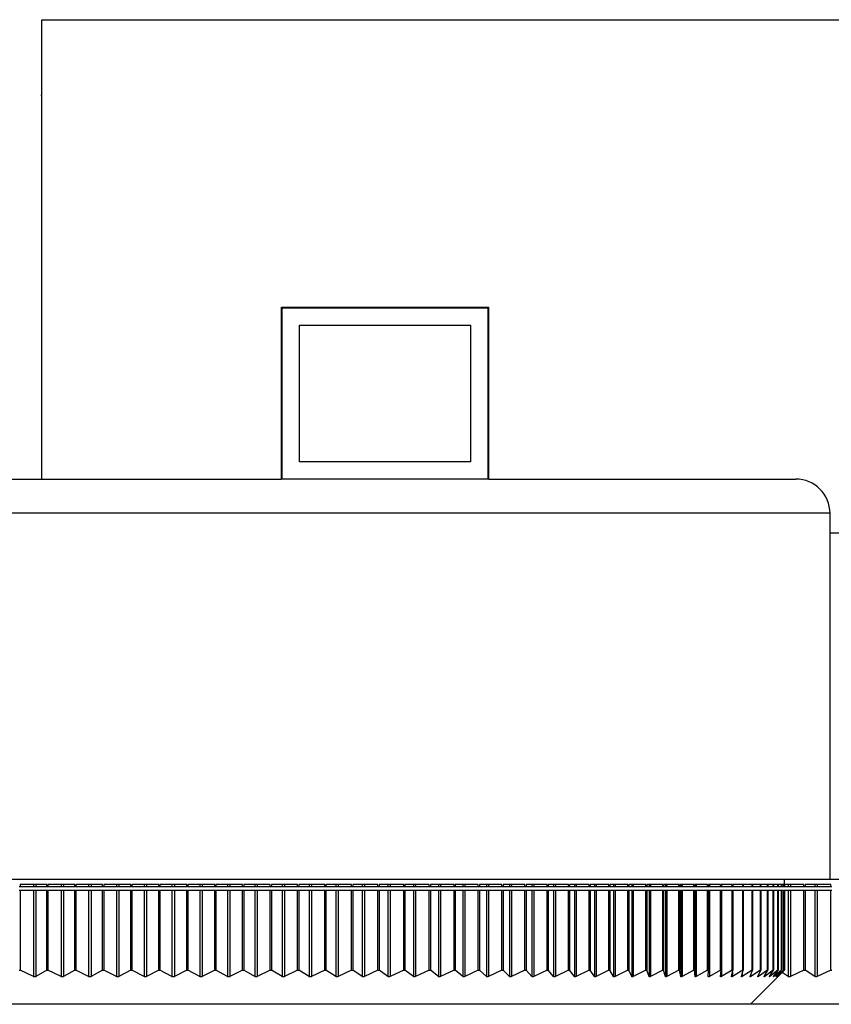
# Model space of a CAD drawing. Header units: millimetres. Extents: x 294 to 1094, y 402 to 731.
# Tile 12 of 13: x 1003 to 1050, y 402 to 459. Entities that reach past the tile are written whole.
import ezdxf

# ---------------------------------------------------------------- set-up
doc = ezdxf.new("R2010")
doc.units = ezdxf.units.MM

msp = doc.modelspace()

# ---------------------------------------------------------------- linework, layer by layer
at = {"color": 7, "linetype": 'Continuous', "lineweight": 25}
for p, q in [((1004.128, 432.617), (1004.128, 459.467)), ((1004.128, 459.467), (1094.128, 459.467)), ((1004.128, 455.126), (1004.067, 455.02)), ((1018.128, 442.667), (1030.228, 442.667)), ((1018.128, 432.617), (1018.128, 442.667)), ((1018.178, 432.617), (1018.178, 442.617)), ((1018.178, 442.617), (1030.178, 442.617)), ((1030.178, 442.617), (1030.178, 432.617)), ((1030.228, 442.667), (1030.228, 432.617)), ((1019.178, 441.617), (1029.178, 441.617)), ((1019.178, 433.617), (1019.178, 441.617)), ((1029.178, 441.617), (1029.178, 433.617)), ((1029.178, 433.617), (1019.178, 433.617)), ((972.178, 432.617), (1018.128, 432.617)), ((1030.178, 432.617), (1018.178, 432.617)), ((1030.228, 432.617), (1048.178, 432.617)), ((1050.178, 409.217), (1050.178, 430.617)), ((1050.178, 429.467), (1094.128, 429.467)), ((1050.178, 409.217), (970.178, 409.217)), ((1047.528, 408.917), (1047.528, 409.217)), ((1078.178, 409.217), (1050.178, 409.217)), ((1002.806, 408.795), (1002.86, 408.795)), ((1004.42, 408.917), (1002.86, 408.917)), ((1002.86, 408.917), (1002.86, 408.795)), ((1002.86, 408.795), (1003.644, 408.795)), ((1003.644, 408.917), (1003.644, 408.795)), ((1003.644, 408.795), (1003.782, 408.795)), ((1003.782, 408.917), (1003.782, 408.795)), ((1003.782, 408.795), (1004.42, 408.795)), ((1004.42, 408.795), (1004.42, 408.917)), ((1004.42, 408.795), (1004.476, 408.795)), ((1006.045, 408.917), (1004.476, 408.917)), ((1004.476, 408.917), (1004.476, 408.795)), ((1004.476, 408.795), (1005.248, 408.795)), ((1005.248, 408.917), (1005.248, 408.795)), ((1005.248, 408.795), (1005.387, 408.795)), ((1005.387, 408.917), (1005.387, 408.795)), ((1005.387, 408.795), (1006.045, 408.795)), ((1006.045, 408.795), (1006.045, 408.917)), ((1006.045, 408.795), (1006.104, 408.795)), ((1007.679, 408.917), (1006.104, 408.917)), ((1006.104, 408.917), (1006.104, 408.795)), ((1006.104, 408.795), (1006.862, 408.795)), ((1006.862, 408.917), (1006.862, 408.795)), ((1006.862, 408.795), (1007.002, 408.795)), ((1007.002, 408.917), (1007.002, 408.795)), ((1007.002, 408.795), (1007.679, 408.795)), ((1007.679, 408.795), (1007.679, 408.917)), ((1007.679, 408.795), (1007.739, 408.795)), ((1009.317, 408.917), (1007.739, 408.917)), ((1007.739, 408.917), (1007.739, 408.795)), ((1007.739, 408.795), (1008.482, 408.795)), ((1008.482, 408.917), (1008.482, 408.795)), ((1008.482, 408.795), (1008.623, 408.795)), ((1008.623, 408.917), (1008.623, 408.795)), ((1008.623, 408.795), (1009.317, 408.795)), ((1009.317, 408.795), (1009.317, 408.917)), ((1009.317, 408.795), (1009.379, 408.795)), ((1010.957, 408.917), (1009.379, 408.917)), ((1009.379, 408.917), (1009.379, 408.795)), ((1009.379, 408.795), (1010.106, 408.795)), ((1010.106, 408.917), (1010.106, 408.795)), ((1010.106, 408.795), (1010.246, 408.795)), ((1010.246, 408.917), (1010.246, 408.795)), ((1010.246, 408.795), (1010.957, 408.795)), ((1010.957, 408.795), (1010.957, 408.917)), ((1010.957, 408.795), (1011.021, 408.795)), ((1012.595, 408.917), (1011.021, 408.917)), ((1011.021, 408.917), (1011.021, 408.795)), ((1011.021, 408.795), (1011.73, 408.795)), ((1011.73, 408.917), (1011.73, 408.795)), ((1011.73, 408.795), (1011.87, 408.795)), ((1011.87, 408.917), (1011.87, 408.795)), ((1011.87, 408.795), (1012.595, 408.795)), ((1012.595, 408.795), (1012.595, 408.917)), ((1012.595, 408.795), (1012.661, 408.795)), ((1014.229, 408.917), (1012.661, 408.917)), ((1012.661, 408.917), (1012.661, 408.795)), ((1012.661, 408.795), (1013.35, 408.795)), ((1013.35, 408.917), (1013.35, 408.795)), ((1013.35, 408.795), (1013.49, 408.795)), ((1013.49, 408.917), (1013.49, 408.795)), ((1013.49, 408.795), (1014.229, 408.795)), ((1014.229, 408.795), (1014.229, 408.917)), ((1014.229, 408.795), (1014.296, 408.795)), ((1015.855, 408.917), (1014.296, 408.917)), ((1014.296, 408.917), (1014.296, 408.795)), ((1014.296, 408.795), (1014.965, 408.795)), ((1014.965, 408.917), (1014.965, 408.795)), ((1014.965, 408.795), (1015.104, 408.795)), ((1015.104, 408.917), (1015.104, 408.795)), ((1015.104, 408.795), (1015.855, 408.795)), ((1015.855, 408.795), (1015.855, 408.917)), ((1015.855, 408.795), (1015.923, 408.795)), ((1017.47, 408.917), (1015.923, 408.917)), ((1015.923, 408.917), (1015.923, 408.795)), ((1015.923, 408.795), (1016.57, 408.795)), ((1016.57, 408.917), (1016.57, 408.795)), ((1016.57, 408.795), (1016.709, 408.795)), ((1016.709, 408.917), (1016.709, 408.795)), ((1016.709, 408.795), (1017.47, 408.795)), ((1017.47, 408.795), (1017.47, 408.917)), ((1017.47, 408.795), (1017.539, 408.795)), ((1019.071, 408.917), (1017.539, 408.917)), ((1017.539, 408.917), (1017.539, 408.795)), ((1017.539, 408.795), (1018.163, 408.795)), ((1018.163, 408.917), (1018.163, 408.795)), ((1018.163, 408.795), (1018.3, 408.795)), ((1018.3, 408.917), (1018.3, 408.795)), ((1018.3, 408.795), (1019.071, 408.795)), ((1019.071, 408.795), (1019.071, 408.917)), ((1019.071, 408.795), (1019.141, 408.795)), ((1020.654, 408.917), (1019.141, 408.917)), ((1019.141, 408.917), (1019.141, 408.795)), ((1019.141, 408.795), (1019.741, 408.795)), ((1019.741, 408.917), (1019.741, 408.795)), ((1019.741, 408.795), (1019.877, 408.795)), ((1019.877, 408.917), (1019.877, 408.795)), ((1019.877, 408.795), (1020.654, 408.795)), ((1020.654, 408.795), (1020.654, 408.917)), ((1020.654, 408.795), (1020.725, 408.795)), ((1022.218, 408.917), (1020.725, 408.917)), ((1020.725, 408.917), (1020.725, 408.795)), ((1020.725, 408.795), (1021.3, 408.795)), ((1021.3, 408.917), (1021.3, 408.795)), ((1021.3, 408.795), (1021.434, 408.795)), ((1021.434, 408.917), (1021.434, 408.795)), ((1021.434, 408.795), (1022.218, 408.795)), ((1022.218, 408.795), (1022.218, 408.917)), ((1022.218, 408.795), (1022.289, 408.795)), ((1023.758, 408.917), (1022.289, 408.917)), ((1022.289, 408.917), (1022.289, 408.795)), ((1022.289, 408.795), (1022.838, 408.795)), ((1022.838, 408.917), (1022.838, 408.795)), ((1022.838, 408.795), (1022.97, 408.795)), ((1022.97, 408.917), (1022.97, 408.795)), ((1022.97, 408.795), (1023.758, 408.795)), ((1023.758, 408.795), (1023.758, 408.917)), ((1023.758, 408.795), (1023.83, 408.795)), ((1025.273, 408.917), (1023.83, 408.917)), ((1023.83, 408.917), (1023.83, 408.795)), ((1023.83, 408.795), (1024.352, 408.795)), ((1024.352, 408.917), (1024.352, 408.795)), ((1024.352, 408.795), (1024.481, 408.795)), ((1024.481, 408.917), (1024.481, 408.795)), ((1024.481, 408.795), (1025.273, 408.795)), ((1025.273, 408.795), (1025.273, 408.917)), ((1025.273, 408.795), (1025.344, 408.795)), ((1026.758, 408.917), (1025.344, 408.917)), ((1025.344, 408.917), (1025.344, 408.795)), ((1025.344, 408.795), (1025.838, 408.795)), ((1025.838, 408.917), (1025.838, 408.795)), ((1025.838, 408.795), (1025.965, 408.795)), ((1025.965, 408.917), (1025.965, 408.795)), ((1025.965, 408.795), (1026.758, 408.795)), ((1026.758, 408.795), (1026.758, 408.917)), ((1026.758, 408.795), (1026.829, 408.795)), ((1028.211, 408.917), (1026.829, 408.917)), ((1026.829, 408.917), (1026.829, 408.795)), ((1026.829, 408.795), (1027.293, 408.795)), ((1027.293, 408.917), (1027.293, 408.795)), ((1027.293, 408.795), (1027.418, 408.795)), ((1027.418, 408.917), (1027.418, 408.795)), ((1027.418, 408.795), (1028.211, 408.795)), ((1028.211, 408.795), (1028.211, 408.917)), ((1028.211, 408.795), (1028.281, 408.795)), ((1029.629, 408.917), (1028.281, 408.917)), ((1028.281, 408.917), (1028.281, 408.795)), ((1028.281, 408.795), (1028.716, 408.795)), ((1028.716, 408.917), (1028.716, 408.795)), ((1028.716, 408.795), (1028.838, 408.795)), ((1028.838, 408.917), (1028.838, 408.795)), ((1028.838, 408.795), (1029.629, 408.795)), ((1029.629, 408.795), (1029.629, 408.917)), ((1029.629, 408.795), (1029.699, 408.795)), ((1031.01, 408.917), (1029.699, 408.917)), ((1029.699, 408.917), (1029.699, 408.795)), ((1029.699, 408.795), (1030.103, 408.795)), ((1030.103, 408.917), (1030.103, 408.795)), ((1030.103, 408.795), (1030.222, 408.795)), ((1030.222, 408.917), (1030.222, 408.795)), ((1030.222, 408.795), (1031.01, 408.795)), ((1031.01, 408.795), (1031.01, 408.917)), ((1031.01, 408.795), (1031.079, 408.795)), ((1032.351, 408.917), (1031.079, 408.917)), ((1031.079, 408.917), (1031.079, 408.795)), ((1031.079, 408.795), (1031.452, 408.795)), ((1031.452, 408.917), (1031.452, 408.795)), ((1031.452, 408.795), (1031.567, 408.795)), ((1031.567, 408.917), (1031.567, 408.795)), ((1031.567, 408.795), (1032.351, 408.795)), ((1032.351, 408.795), (1032.351, 408.917)), ((1032.351, 408.795), (1032.418, 408.795)), ((1033.649, 408.917), (1032.418, 408.917)), ((1032.418, 408.917), (1032.418, 408.795)), ((1032.418, 408.795), (1032.759, 408.795)), ((1032.759, 408.917), (1032.759, 408.795)), ((1032.759, 408.795), (1032.871, 408.795)), ((1032.871, 408.917), (1032.871, 408.795)), ((1032.871, 408.795), (1033.649, 408.795)), ((1033.649, 408.795), (1033.649, 408.917)), ((1033.649, 408.795), (1033.715, 408.795)), ((1034.902, 408.917), (1033.715, 408.917)), ((1033.715, 408.917), (1033.715, 408.795)), ((1033.715, 408.795), (1034.023, 408.795)), ((1034.023, 408.917), (1034.023, 408.795)), ((1034.023, 408.795), (1034.131, 408.795)), ((1034.131, 408.917), (1034.131, 408.795)), ((1034.131, 408.795), (1034.902, 408.795)), ((1034.902, 408.795), (1034.902, 408.917)), ((1034.902, 408.795), (1034.966, 408.795)), ((1036.107, 408.917), (1034.966, 408.917)), ((1034.966, 408.917), (1034.966, 408.795)), ((1034.966, 408.795), (1035.241, 408.795)), ((1035.241, 408.917), (1035.241, 408.795)), ((1035.241, 408.795), (1035.345, 408.795)), ((1035.345, 408.917), (1035.345, 408.795)), ((1035.345, 408.795), (1036.107, 408.795)), ((1036.107, 408.795), (1036.107, 408.917)), ((1036.107, 408.795), (1036.169, 408.795)), ((1037.263, 408.917), (1036.169, 408.917)), ((1036.169, 408.917), (1036.169, 408.795)), ((1036.169, 408.795), (1036.411, 408.795)), ((1036.411, 408.917), (1036.411, 408.795)), ((1036.411, 408.795), (1036.51, 408.795)), ((1036.51, 408.917), (1036.51, 408.795)), ((1036.51, 408.795), (1037.263, 408.795)), ((1037.263, 408.795), (1037.263, 408.917)), ((1037.263, 408.795), (1037.322, 408.795)), ((1038.366, 408.917), (1037.322, 408.917)), ((1037.322, 408.917), (1037.322, 408.795)), ((1037.322, 408.795), (1037.53, 408.795)), ((1037.53, 408.917), (1037.53, 408.795)), ((1037.53, 408.795), (1037.625, 408.795)), ((1037.625, 408.917), (1037.625, 408.795)), ((1037.625, 408.795), (1038.366, 408.795)), ((1038.366, 408.795), (1038.366, 408.917)), ((1038.366, 408.795), (1038.422, 408.795)), ((1039.414, 408.917), (1038.422, 408.917)), ((1038.422, 408.917), (1038.422, 408.795)), ((1038.422, 408.795), (1038.596, 408.795)), ((1038.596, 408.917), (1038.596, 408.795)), ((1038.596, 408.795), (1038.686, 408.795)), ((1038.686, 408.917), (1038.686, 408.795)), ((1038.686, 408.795), (1039.414, 408.795)), ((1039.414, 408.795), (1039.414, 408.917)), ((1039.414, 408.795), (1039.468, 408.795)), ((1040.407, 408.917), (1039.468, 408.917)), ((1039.468, 408.917), (1039.468, 408.795)), ((1039.468, 408.795), (1039.608, 408.795)), ((1039.608, 408.917), (1039.608, 408.795)), ((1039.608, 408.795), (1039.693, 408.795)), ((1039.693, 408.917), (1039.693, 408.795)), ((1039.693, 408.795), (1040.407, 408.795)), ((1040.407, 408.795), (1040.407, 408.917)), ((1040.407, 408.795), (1040.458, 408.795)), ((1041.341, 408.917), (1040.458, 408.917)), ((1040.458, 408.917), (1040.458, 408.795)), ((1040.458, 408.795), (1040.562, 408.795)), ((1040.562, 408.917), (1040.562, 408.795)), ((1040.562, 408.795), (1040.642, 408.795)), ((1040.642, 408.917), (1040.642, 408.795)), ((1040.642, 408.795), (1041.341, 408.795)), ((1041.341, 408.795), (1041.341, 408.917)), ((1041.341, 408.795), (1041.389, 408.795)), ((1042.215, 408.917), (1041.389, 408.917)), ((1041.389, 408.917), (1041.389, 408.795)), ((1041.389, 408.795), (1041.458, 408.795)), ((1041.458, 408.917), (1041.458, 408.795)), ((1041.458, 408.795), (1041.533, 408.795)), ((1041.533, 408.917), (1041.533, 408.795)), ((1041.533, 408.795), (1042.215, 408.795)), ((1042.215, 408.795), (1042.215, 408.917)), ((1042.215, 408.795), (1042.26, 408.795)), ((1043.027, 408.917), (1042.26, 408.917)), ((1042.26, 408.917), (1042.26, 408.795)), ((1042.26, 408.795), (1042.294, 408.795)), ((1042.294, 408.917), (1042.294, 408.795)), ((1042.294, 408.795), (1042.364, 408.795)), ((1042.364, 408.917), (1042.364, 408.795)), ((1042.364, 408.795), (1043.027, 408.795)), ((1043.027, 408.795), (1043.027, 408.917)), ((1043.027, 408.795), (1043.069, 408.795)), ((1043.776, 408.917), (1043.069, 408.917)), ((1043.069, 408.917), (1043.069, 408.795)), ((1043.069, 408.795), (1043.132, 408.795)), ((1043.132, 408.917), (1043.132, 408.795)), ((1043.132, 408.795), (1043.776, 408.795)), ((1043.776, 408.795), (1043.776, 408.917)), ((1043.776, 408.795), (1043.814, 408.795)), ((1044.46, 408.917), (1043.814, 408.917)), ((1043.814, 408.917), (1043.814, 408.795)), ((1043.814, 408.795), (1043.837, 408.795)), ((1043.837, 408.917), (1043.837, 408.795)), ((1043.837, 408.795), (1044.46, 408.795)), ((1044.46, 408.795), (1044.46, 408.917)), ((1044.46, 408.795), (1044.495, 408.795)), ((1045.078, 408.917), (1044.495, 408.917)), ((1044.495, 408.917), (1044.495, 408.795)), ((1044.495, 408.795), (1045.078, 408.795)), ((1045.078, 408.795), (1045.078, 408.917)), ((1045.078, 408.795), (1045.109, 408.795)), ((1045.628, 408.917), (1045.109, 408.917)), ((1045.109, 408.917), (1045.109, 408.795)), ((1045.109, 408.795), (1045.628, 408.795)), ((1045.628, 408.795), (1045.628, 408.917)), ((1045.628, 408.795), (1045.656, 408.795)), ((1046.11, 408.917), (1045.656, 408.917)), ((1045.656, 408.917), (1045.656, 408.795)), ((1045.656, 408.795), (1046.11, 408.795)), ((1046.11, 408.795), (1046.11, 408.917)), ((1046.11, 408.795), (1046.134, 408.795)), ((1046.523, 408.917), (1046.134, 408.917)), ((1046.134, 408.917), (1046.134, 408.795)), ((1046.134, 408.795), (1046.523, 408.795)), ((1046.523, 408.795), (1046.523, 408.917)), ((1046.523, 408.795), (1046.543, 408.795)), ((1046.866, 408.917), (1046.543, 408.917)), ((1046.543, 408.917), (1046.543, 408.795)), ((1046.543, 408.795), (1046.866, 408.795)), ((1046.866, 408.795), (1046.866, 408.917)), ((1046.866, 408.795), (1046.882, 408.795)), ((1047.138, 408.917), (1046.882, 408.917)), ((1046.882, 408.917), (1046.882, 408.795)), ((1046.882, 408.795), (1047.138, 408.795)), ((1047.138, 408.795), (1047.138, 408.917)), ((1047.138, 408.795), (1047.151, 408.795)), ((1047.339, 408.917), (1047.151, 408.917)), ((1047.151, 408.917), (1047.151, 408.795)), ((1047.151, 408.795), (1047.339, 408.795)), ((1047.339, 408.795), (1047.339, 408.917)), ((1047.339, 408.795), (1047.347, 408.795)), ((1047.468, 408.917), (1047.347, 408.917)), ((1047.347, 408.917), (1047.347, 408.795)), ((1047.347, 408.795), (1047.468, 408.795)), ((1047.468, 408.795), (1047.468, 408.917)), ((1047.468, 408.795), (1047.473, 408.795)), ((1047.525, 408.917), (1047.473, 408.917)), ((1047.473, 408.917), (1047.473, 408.795)), ((1047.473, 408.795), (1047.525, 408.795)), ((1047.525, 408.795), (1047.525, 408.917)), ((1047.525, 408.795), (1047.526, 408.795)), ((1047.528, 408.917), (1047.526, 408.917)), ((1047.526, 408.917), (1047.526, 408.795)), ((1047.526, 408.795), (1047.741, 408.795)), ((1048.654, 408.917), (1047.528, 408.917)), ((1047.741, 408.917), (1047.741, 408.795)), ((1047.741, 408.795), (1047.877, 408.795)), ((1047.877, 408.917), (1047.877, 408.795)), ((1047.877, 408.795), (1048.654, 408.795)), ((1048.654, 408.795), (1048.654, 408.917)), ((1048.654, 408.795), (1048.725, 408.795)), ((1050.218, 408.917), (1048.725, 408.917)), ((1048.725, 408.917), (1048.725, 408.795)), ((1048.725, 408.795), (1049.3, 408.795)), ((1049.3, 408.917), (1049.3, 408.795)), ((1049.3, 408.795), (1049.434, 408.795)), ((1049.434, 408.917), (1049.434, 408.795)), ((1049.434, 408.795), (1050.218, 408.795)), ((1050.218, 408.795), (1050.218, 408.917)), ((1050.218, 408.795), (1050.289, 408.795)), ((1002.86, 408.562), (1002.806, 408.562)), ((1002.86, 408.562), (1002.86, 403.917)), ((1003.644, 408.562), (1002.86, 408.562)), ((1003.644, 408.562), (1003.644, 403.534)), ((1003.782, 408.562), (1003.644, 408.562)), ((1003.782, 408.562), (1003.782, 403.535)), ((1004.42, 408.562), (1003.782, 408.562)), ((1004.42, 403.917), (1004.42, 408.562)), ((1004.476, 408.562), (1004.42, 408.562)), ((1004.476, 408.562), (1004.476, 403.917)), ((1005.248, 408.562), (1004.476, 408.562)), ((1005.248, 408.562), (1005.248, 403.534)), ((1005.387, 408.562), (1005.248, 408.562)), ((1005.387, 408.562), (1005.387, 403.535)), ((1006.045, 408.562), (1005.387, 408.562)), ((1006.045, 403.917), (1006.045, 408.562)), ((1006.104, 408.562), (1006.045, 408.562)), ((1006.104, 408.562), (1006.104, 403.917)), ((1006.862, 408.562), (1006.104, 408.562)), ((1006.862, 408.562), (1006.862, 403.535)), ((1007.002, 408.562), (1006.862, 408.562)), ((1007.002, 408.562), (1007.002, 403.536)), ((1007.679, 408.562), (1007.002, 408.562)), ((1007.679, 403.917), (1007.679, 408.562)), ((1007.739, 408.562), (1007.679, 408.562)), ((1007.739, 408.562), (1007.739, 403.917)), ((1008.482, 408.562), (1007.739, 408.562)), ((1008.482, 408.562), (1008.482, 403.535)), ((1008.623, 408.562), (1008.482, 408.562)), ((1008.623, 408.562), (1008.623, 403.536)), ((1009.317, 408.562), (1008.623, 408.562)), ((1009.317, 403.917), (1009.317, 408.562)), ((1009.379, 408.562), (1009.317, 408.562)), ((1009.379, 408.562), (1009.379, 403.917)), ((1010.106, 408.562), (1009.379, 408.562)), ((1010.106, 408.562), (1010.106, 403.536)), ((1010.246, 408.562), (1010.106, 408.562)), ((1010.246, 408.562), (1010.246, 403.537)), ((1010.957, 408.562), (1010.246, 408.562)), ((1010.957, 403.917), (1010.957, 408.562)), ((1011.021, 408.562), (1010.957, 408.562)), ((1011.021, 408.562), (1011.021, 403.917)), ((1011.73, 408.562), (1011.021, 408.562)), ((1011.73, 408.562), (1011.73, 403.536)), ((1011.87, 408.562), (1011.73, 408.562)), ((1011.87, 408.562), (1011.87, 403.537)), ((1012.595, 408.562), (1011.87, 408.562)), ((1012.595, 403.917), (1012.595, 408.562)), ((1012.661, 408.562), (1012.595, 408.562)), ((1012.661, 408.562), (1012.661, 403.917)), ((1013.35, 408.562), (1012.661, 408.562)), ((1013.35, 408.562), (1013.35, 403.537)), ((1013.49, 408.562), (1013.35, 408.562)), ((1013.49, 408.562), (1013.49, 403.538)), ((1014.229, 408.562), (1013.49, 408.562)), ((1014.229, 403.917), (1014.229, 408.562)), ((1014.296, 408.562), (1014.229, 408.562)), ((1014.296, 408.562), (1014.296, 403.917)), ((1014.965, 408.562), (1014.296, 408.562)), ((1014.965, 408.562), (1014.965, 403.537)), ((1015.104, 408.562), (1014.965, 408.562)), ((1015.104, 408.562), (1015.104, 403.538)), ((1015.855, 408.562), (1015.104, 408.562)), ((1015.855, 403.917), (1015.855, 408.562)), ((1015.923, 408.562), (1015.855, 408.562)), ((1015.923, 408.562), (1015.923, 403.917)), ((1016.57, 408.562), (1015.923, 408.562)), ((1016.57, 408.562), (1016.57, 403.538)), ((1016.709, 408.562), (1016.57, 408.562)), ((1016.709, 408.562), (1016.709, 403.538)), ((1017.47, 408.562), (1016.709, 408.562)), ((1017.47, 403.917), (1017.47, 408.562)), ((1017.539, 408.562), (1017.47, 408.562)), ((1017.539, 408.562), (1017.539, 403.917)), ((1018.163, 408.562), (1017.539, 408.562)), ((1018.163, 408.562), (1018.163, 403.538)), ((1018.3, 408.562), (1018.163, 408.562)), ((1018.3, 408.562), (1018.3, 403.539)), ((1019.071, 408.562), (1018.3, 408.562)), ((1019.071, 403.917), (1019.071, 408.562)), ((1019.141, 408.562), (1019.071, 408.562)), ((1019.141, 408.562), (1019.141, 403.917)), ((1019.741, 408.562), (1019.141, 408.562)), ((1019.741, 408.562), (1019.741, 403.539)), ((1019.877, 408.562), (1019.741, 408.562)), ((1019.877, 408.562), (1019.877, 403.539)), ((1020.654, 408.562), (1019.877, 408.562)), ((1020.654, 403.917), (1020.654, 408.562)), ((1020.725, 408.562), (1020.654, 408.562)), ((1020.725, 408.562), (1020.725, 403.917)), ((1021.3, 408.562), (1020.725, 408.562)), ((1021.3, 408.562), (1021.3, 403.539)), ((1021.434, 408.562), (1021.3, 408.562)), ((1021.434, 408.562), (1021.434, 403.54)), ((1022.218, 408.562), (1021.434, 408.562)), ((1022.218, 403.917), (1022.218, 408.562)), ((1022.289, 408.562), (1022.218, 408.562)), ((1022.289, 408.562), (1022.289, 403.917)), ((1022.838, 408.562), (1022.289, 408.562)), ((1022.838, 408.562), (1022.838, 403.539)), ((1022.97, 408.562), (1022.838, 408.562)), ((1022.97, 408.562), (1022.97, 403.54)), ((1023.758, 408.562), (1022.97, 408.562)), ((1023.758, 403.917), (1023.758, 408.562)), ((1023.83, 408.562), (1023.758, 408.562)), ((1023.83, 408.562), (1023.83, 403.917)), ((1024.352, 408.562), (1023.83, 408.562)), ((1024.352, 408.562), (1024.352, 403.54)), ((1024.481, 408.562), (1024.352, 408.562)), ((1024.481, 408.562), (1024.481, 403.54)), ((1025.273, 408.562), (1024.481, 408.562)), ((1025.273, 403.917), (1025.273, 408.562)), ((1025.344, 408.562), (1025.273, 408.562)), ((1025.344, 408.562), (1025.344, 403.917)), ((1025.838, 408.562), (1025.344, 408.562)), ((1025.838, 408.562), (1025.838, 403.54)), ((1025.965, 408.562), (1025.838, 408.562)), ((1025.965, 408.562), (1025.965, 403.541)), ((1026.758, 408.562), (1025.965, 408.562)), ((1026.758, 403.917), (1026.758, 408.562)), ((1026.829, 408.562), (1026.758, 408.562)), ((1026.829, 408.562), (1026.829, 403.917)), ((1027.293, 408.562), (1026.829, 408.562)), ((1027.293, 408.562), (1027.293, 403.54)), ((1027.418, 408.562), (1027.293, 408.562)), ((1027.418, 408.562), (1027.418, 403.541)), ((1028.211, 408.562), (1027.418, 408.562)), ((1028.211, 403.917), (1028.211, 408.562)), ((1028.281, 408.562), (1028.211, 408.562)), ((1028.281, 408.562), (1028.281, 403.917)), ((1028.716, 408.562), (1028.281, 408.562)), ((1028.716, 408.562), (1028.716, 403.541)), ((1028.838, 408.562), (1028.716, 408.562)), ((1028.838, 408.562), (1028.838, 403.541)), ((1029.629, 408.562), (1028.838, 408.562)), ((1029.629, 403.917), (1029.629, 408.562)), ((1029.699, 408.562), (1029.629, 408.562)), ((1029.699, 408.562), (1029.699, 403.917)), ((1030.103, 408.562), (1029.699, 408.562)), ((1030.103, 408.562), (1030.103, 403.541)), ((1030.222, 408.562), (1030.103, 408.562)), ((1030.222, 408.562), (1030.222, 403.542)), ((1031.01, 408.562), (1030.222, 408.562)), ((1031.01, 403.917), (1031.01, 408.562)), ((1031.079, 408.562), (1031.01, 408.562)), ((1031.079, 408.562), (1031.079, 403.917)), ((1031.452, 408.562), (1031.079, 408.562)), ((1031.452, 408.562), (1031.452, 403.541)), ((1031.567, 408.562), (1031.452, 408.562)), ((1031.567, 408.562), (1031.567, 403.542)), ((1032.351, 408.562), (1031.567, 408.562)), ((1032.351, 403.917), (1032.351, 408.562)), ((1032.418, 408.562), (1032.351, 408.562)), ((1032.418, 408.562), (1032.418, 403.917)), ((1032.759, 408.562), (1032.418, 408.562)), ((1032.759, 408.562), (1032.759, 403.542)), ((1032.871, 408.562), (1032.759, 408.562)), ((1032.871, 408.562), (1032.871, 403.542)), ((1033.649, 408.562), (1032.871, 408.562)), ((1033.649, 403.917), (1033.649, 408.562)), ((1033.715, 408.562), (1033.649, 408.562)), ((1033.715, 408.562), (1033.715, 403.917)), ((1034.023, 408.562), (1033.715, 408.562)), ((1034.023, 408.562), (1034.023, 403.542)), ((1034.131, 408.562), (1034.023, 408.562)), ((1034.131, 408.562), (1034.131, 403.542)), ((1034.902, 408.562), (1034.131, 408.562)), ((1034.902, 403.917), (1034.902, 408.562)), ((1034.966, 408.562), (1034.902, 408.562)), ((1034.966, 408.562), (1034.966, 403.917)), ((1035.241, 408.562), (1034.966, 408.562)), ((1035.241, 408.562), (1035.241, 403.542)), ((1035.345, 408.562), (1035.241, 408.562)), ((1035.345, 408.562), (1035.345, 403.543)), ((1036.107, 408.562), (1035.345, 408.562)), ((1036.107, 403.917), (1036.107, 408.562)), ((1036.169, 408.562), (1036.107, 408.562)), ((1036.169, 408.562), (1036.169, 403.917)), ((1036.411, 408.562), (1036.169, 408.562)), ((1036.411, 408.562), (1036.411, 403.542)), ((1036.51, 408.562), (1036.411, 408.562)), ((1036.51, 408.562), (1036.51, 403.543)), ((1037.263, 408.562), (1036.51, 408.562)), ((1037.263, 403.917), (1037.263, 408.562)), ((1037.322, 408.562), (1037.263, 408.562)), ((1037.322, 408.562), (1037.322, 403.917)), ((1037.53, 408.562), (1037.322, 408.562)), ((1037.53, 408.562), (1037.53, 403.542)), ((1037.625, 408.562), (1037.53, 408.562)), ((1037.625, 408.562), (1037.625, 403.543)), ((1038.366, 408.562), (1037.625, 408.562)), ((1038.366, 403.917), (1038.366, 408.562)), ((1038.422, 408.562), (1038.366, 408.562)), ((1038.422, 408.562), (1038.422, 403.917)), ((1038.596, 408.562), (1038.422, 408.562)), ((1038.596, 408.562), (1038.596, 403.542)), ((1038.686, 408.562), (1038.596, 408.562)), ((1038.686, 408.562), (1038.686, 403.543)), ((1039.414, 408.562), (1038.686, 408.562)), ((1039.414, 403.917), (1039.414, 408.562)), ((1039.468, 408.562), (1039.414, 408.562)), ((1039.468, 408.562), (1039.468, 403.917)), ((1039.608, 408.562), (1039.468, 408.562)), ((1039.608, 408.562), (1039.608, 403.543)), ((1039.693, 408.562), (1039.608, 408.562)), ((1039.693, 408.562), (1039.693, 403.543)), ((1040.407, 408.562), (1039.693, 408.562)), ((1040.407, 403.917), (1040.407, 408.562)), ((1040.458, 408.562), (1040.407, 408.562)), ((1040.458, 408.562), (1040.458, 403.917)), ((1040.562, 408.562), (1040.458, 408.562)), ((1040.562, 408.562), (1040.562, 403.543)), ((1040.642, 408.562), (1040.562, 408.562)), ((1040.642, 408.562), (1040.642, 403.543)), ((1041.341, 408.562), (1040.642, 408.562)), ((1041.341, 403.917), (1041.341, 408.562)), ((1041.389, 408.562), (1041.341, 408.562)), ((1041.389, 408.562), (1041.389, 403.917)), ((1041.458, 408.562), (1041.389, 408.562)), ((1041.458, 408.562), (1041.458, 403.543)), ((1041.533, 408.562), (1041.458, 408.562)), ((1041.533, 408.562), (1041.533, 403.543)), ((1042.215, 408.562), (1041.533, 408.562)), ((1042.215, 403.917), (1042.215, 408.562)), ((1042.26, 408.562), (1042.215, 408.562)), ((1042.26, 408.562), (1042.26, 403.917)), ((1042.294, 408.562), (1042.26, 408.562)), ((1042.294, 408.562), (1042.294, 403.543)), ((1042.364, 408.562), (1042.294, 408.562)), ((1042.364, 408.562), (1042.364, 403.543)), ((1043.027, 408.562), (1042.364, 408.562)), ((1043.027, 403.917), (1043.027, 408.562)), ((1043.069, 408.562), (1043.027, 408.562)), ((1043.069, 408.562), (1043.069, 403.917)), ((1043.132, 408.562), (1043.069, 408.562)), ((1043.132, 408.562), (1043.132, 403.543)), ((1043.776, 408.562), (1043.132, 408.562)), ((1043.776, 403.917), (1043.776, 408.562)), ((1043.814, 408.562), (1043.776, 408.562)), ((1043.814, 408.562), (1043.814, 403.917)), ((1043.837, 408.562), (1043.814, 408.562)), ((1043.837, 408.562), (1043.837, 403.543)), ((1044.46, 408.562), (1043.837, 408.562)), ((1044.46, 403.917), (1044.46, 408.562)), ((1044.495, 408.562), (1044.46, 408.562)), ((1044.495, 408.562), (1044.495, 403.917)), ((1045.078, 408.562), (1044.495, 408.562)), ((1045.078, 403.917), (1045.078, 408.562)), ((1045.109, 408.562), (1045.078, 408.562)), ((1045.109, 408.562), (1045.109, 403.917)), ((1045.628, 408.562), (1045.109, 408.562)), ((1045.628, 403.917), (1045.628, 408.562)), ((1045.656, 408.562), (1045.628, 408.562)), ((1045.656, 408.562), (1045.656, 403.917)), ((1046.11, 408.562), (1045.656, 408.562)), ((1046.11, 403.917), (1046.11, 408.562)), ((1046.134, 408.562), (1046.11, 408.562)), ((1046.134, 408.562), (1046.134, 403.917)), ((1046.523, 408.562), (1046.134, 408.562)), ((1046.523, 403.917), (1046.523, 408.562)), ((1046.543, 408.562), (1046.523, 408.562)), ((1046.543, 408.562), (1046.543, 403.917)), ((1046.866, 408.562), (1046.543, 408.562)), ((1046.866, 403.917), (1046.866, 408.562)), ((1046.882, 408.562), (1046.866, 408.562)), ((1046.882, 408.562), (1046.882, 403.917)), ((1047.138, 408.562), (1046.882, 408.562)), ((1047.138, 403.917), (1047.138, 408.562)), ((1047.151, 408.562), (1047.138, 408.562)), ((1047.151, 408.562), (1047.151, 403.917)), ((1047.339, 408.562), (1047.151, 408.562)), ((1047.339, 403.917), (1047.339, 408.562)), ((1047.347, 408.562), (1047.339, 408.562)), ((1047.347, 408.562), (1047.347, 403.917)), ((1047.468, 408.562), (1047.347, 408.562)), ((1047.468, 403.917), (1047.468, 408.562)), ((1047.473, 408.562), (1047.468, 408.562)), ((1047.473, 408.562), (1047.473, 403.917)), ((1047.525, 408.562), (1047.473, 408.562)), ((1047.525, 403.917), (1047.525, 408.562)), ((1047.526, 408.562), (1047.525, 408.562)), ((1047.526, 408.562), (1047.526, 403.917)), ((1047.741, 408.562), (1047.526, 408.562)), ((1047.741, 408.562), (1047.741, 403.539)), ((1047.877, 408.562), (1047.741, 408.562)), ((1047.877, 408.562), (1047.877, 403.539)), ((1048.654, 408.562), (1047.877, 408.562)), ((1048.654, 403.917), (1048.654, 408.562)), ((1048.725, 408.562), (1048.654, 408.562)), ((1048.725, 408.562), (1048.725, 403.917)), ((1049.3, 408.562), (1048.725, 408.562)), ((1049.3, 408.562), (1049.3, 403.539)), ((1049.434, 408.562), (1049.3, 408.562)), ((1049.434, 408.562), (1049.434, 403.54)), ((1050.218, 408.562), (1049.434, 408.562)), ((1050.218, 403.917), (1050.218, 408.562)), ((1050.289, 408.562), (1050.218, 408.562)), ((1002.806, 403.917), (1002.86, 403.917)), ((1003.644, 403.534), (1002.86, 403.917)), ((1004.42, 403.917), (1003.782, 403.535)), ((1004.42, 403.917), (1004.476, 403.917)), ((1005.248, 403.534), (1004.476, 403.917)), ((1006.045, 403.917), (1005.387, 403.535)), ((1006.045, 403.917), (1006.104, 403.917)), ((1006.862, 403.535), (1006.104, 403.917)), ((1007.679, 403.917), (1007.002, 403.536)), ((1007.679, 403.917), (1007.739, 403.917)), ((1008.482, 403.535), (1007.739, 403.917)), ((1009.317, 403.917), (1008.623, 403.536)), ((1009.317, 403.917), (1009.379, 403.917)), ((1010.106, 403.536), (1009.379, 403.917)), ((1010.957, 403.917), (1010.246, 403.537)), ((1010.957, 403.917), (1011.021, 403.917)), ((1011.73, 403.536), (1011.021, 403.917)), ((1012.595, 403.917), (1011.87, 403.537)), ((1012.595, 403.917), (1012.661, 403.917)), ((1013.35, 403.537), (1012.661, 403.917)), ((1014.229, 403.917), (1013.49, 403.538)), ((1014.229, 403.917), (1014.296, 403.917)), ((1014.965, 403.537), (1014.296, 403.917)), ((1015.855, 403.917), (1015.104, 403.538)), ((1015.855, 403.917), (1015.923, 403.917)), ((1016.57, 403.538), (1015.923, 403.917)), ((1017.47, 403.917), (1016.709, 403.538)), ((1017.47, 403.917), (1017.539, 403.917)), ((1018.163, 403.538), (1017.539, 403.917)), ((1019.071, 403.917), (1018.3, 403.539)), ((1019.071, 403.917), (1019.141, 403.917)), ((1019.741, 403.539), (1019.141, 403.917)), ((1020.654, 403.917), (1019.877, 403.539)), ((1020.654, 403.917), (1020.725, 403.917)), ((1021.3, 403.539), (1020.725, 403.917)), ((1022.218, 403.917), (1021.434, 403.54)), ((1022.218, 403.917), (1022.289, 403.917)), ((1022.838, 403.539), (1022.289, 403.917)), ((1023.758, 403.917), (1022.97, 403.54)), ((1023.758, 403.917), (1023.83, 403.917)), ((1024.352, 403.54), (1023.83, 403.917)), ((1025.273, 403.917), (1024.481, 403.54)), ((1025.273, 403.917), (1025.344, 403.917)), ((1025.838, 403.54), (1025.344, 403.917)), ((1026.758, 403.917), (1025.965, 403.541)), ((1026.758, 403.917), (1026.829, 403.917)), ((1027.293, 403.54), (1026.829, 403.917)), ((1028.211, 403.917), (1027.418, 403.541)), ((1028.211, 403.917), (1028.281, 403.917)), ((1028.716, 403.541), (1028.281, 403.917)), ((1029.629, 403.917), (1028.838, 403.541)), ((1029.629, 403.917), (1029.699, 403.917)), ((1030.103, 403.541), (1029.699, 403.917)), ((1031.01, 403.917), (1030.222, 403.542)), ((1031.01, 403.917), (1031.079, 403.917)), ((1031.452, 403.541), (1031.079, 403.917)), ((1032.351, 403.917), (1031.567, 403.542)), ((1032.351, 403.917), (1032.418, 403.917)), ((1032.759, 403.542), (1032.418, 403.917)), ((1033.649, 403.917), (1032.871, 403.542)), ((1033.649, 403.917), (1033.715, 403.917)), ((1034.023, 403.542), (1033.715, 403.917)), ((1034.902, 403.917), (1034.131, 403.542)), ((1034.902, 403.917), (1034.966, 403.917)), ((1035.241, 403.542), (1034.966, 403.917)), ((1036.107, 403.917), (1035.345, 403.543)), ((1036.107, 403.917), (1036.169, 403.917)), ((1036.411, 403.542), (1036.169, 403.917)), ((1037.263, 403.917), (1036.51, 403.543)), ((1037.263, 403.917), (1037.322, 403.917)), ((1037.53, 403.542), (1037.322, 403.917)), ((1038.366, 403.917), (1037.625, 403.543)), ((1038.366, 403.917), (1038.422, 403.917)), ((1038.596, 403.542), (1038.422, 403.917)), ((1039.414, 403.917), (1038.686, 403.543)), ((1039.414, 403.917), (1039.468, 403.917)), ((1039.608, 403.543), (1039.468, 403.917)), ((1040.407, 403.917), (1039.693, 403.543)), ((1040.407, 403.917), (1040.458, 403.917)), ((1040.562, 403.543), (1040.458, 403.917)), ((1041.341, 403.917), (1040.642, 403.543)), ((1041.341, 403.917), (1041.389, 403.917)), ((1041.458, 403.543), (1041.389, 403.917)), ((1042.215, 403.917), (1041.533, 403.543)), ((1042.215, 403.917), (1042.26, 403.917)), ((1042.294, 403.543), (1042.26, 403.917)), ((1043.027, 403.917), (1042.364, 403.543)), ((1043.027, 403.917), (1043.069, 403.917)), ((1043.068, 403.543), (1043.069, 403.917)), ((1043.776, 403.917), (1043.132, 403.543)), ((1043.776, 403.917), (1043.814, 403.917)), ((1043.778, 403.543), (1043.814, 403.917)), ((1044.46, 403.917), (1043.837, 403.543)), ((1044.423, 403.543), (1044.495, 403.917)), ((1044.46, 403.917), (1044.495, 403.917)), ((1045.078, 403.917), (1044.476, 403.543)), ((1045.002, 403.543), (1045.109, 403.917)), ((1045.628, 403.917), (1045.05, 403.543)), ((1045.078, 403.917), (1045.109, 403.917)), ((1045.515, 403.543), (1045.656, 403.917)), ((1045.528, 401.917), (1047.319, 403.708)), ((1046.11, 403.917), (1045.556, 403.543)), ((1045.628, 403.917), (1045.656, 403.917)), ((1045.958, 403.543), (1046.134, 403.917)), ((1046.523, 403.917), (1045.994, 403.543)), ((1046.11, 403.917), (1046.134, 403.917)), ((1046.333, 403.542), (1046.543, 403.917)), ((1046.866, 403.917), (1046.363, 403.543)), ((1046.523, 403.917), (1046.543, 403.917)), ((1046.638, 403.542), (1046.882, 403.917)), ((1047.138, 403.917), (1046.662, 403.543)), ((1046.866, 403.917), (1046.882, 403.917)), ((1046.873, 403.542), (1047.151, 403.917)), ((1047.339, 403.917), (1046.891, 403.543)), ((1047.037, 403.542), (1047.347, 403.917)), ((1047.468, 403.917), (1047.048, 403.543)), ((1047.13, 403.542), (1047.473, 403.917)), ((1047.525, 403.917), (1047.135, 403.542)), ((1047.138, 403.917), (1047.151, 403.917)), ((1047.319, 403.709), (1047.526, 403.917)), ((1047.339, 403.917), (1047.347, 403.917)), ((1047.741, 403.539), (1047.377, 403.768)), ((1047.468, 403.917), (1047.473, 403.917)), ((1047.525, 403.917), (1047.526, 403.917)), ((1048.654, 403.917), (1047.877, 403.539)), ((1048.654, 403.917), (1048.725, 403.917)), ((1049.3, 403.539), (1048.725, 403.917)), ((1050.218, 403.917), (1049.434, 403.54)), ((1050.218, 403.917), (1050.289, 403.917)), ((1045.528, 401.917), (974.828, 401.917)), ((1073.528, 401.917), (1045.528, 401.917))]:
    msp.add_line(p, q, dxfattribs=at)
at = {"color": 8, "linetype": 'Continuous', "lineweight": 25}
for p, q in [((1050.178, 430.617), (970.178, 430.617)), ((1044.476, 403.821), (1044.476, 403.543)), ((1045.05, 403.709), (1045.05, 403.543)), ((1045.556, 403.653), (1045.556, 403.543)), ((1045.994, 403.618), (1045.994, 403.543)), ((1046.363, 403.595), (1046.363, 403.543)), ((1046.662, 403.579), (1046.662, 403.543)), ((1047.048, 403.556), (1047.048, 403.543))]:
    msp.add_line(p, q, dxfattribs=at)
at = {"color": 7, "linetype": 'Continuous', "lineweight": 25}
msp.add_arc((1048.178, 430.617), 2, 0, 90, dxfattribs=at)
for points, knots in [([(1003.782, 403.535), (1003.772, 403.53), (1003.751, 403.52), (1003.713, 403.516), (1003.676, 403.521), (1003.654, 403.53), (1003.644, 403.534)], [0, 0, 0, 0, 0.264039, 0.53092, 0.777342, 1, 1, 1, 1]), ([(1005.387, 403.535), (1005.377, 403.53), (1005.356, 403.52), (1005.317, 403.516), (1005.279, 403.521), (1005.258, 403.53), (1005.248, 403.534)], [0, 0, 0, 0, 0.264049, 0.530928, 0.777348, 1, 1, 1, 1]), ([(1007.002, 403.536), (1006.991, 403.531), (1006.969, 403.521), (1006.93, 403.517), (1006.893, 403.522), (1006.872, 403.531), (1006.862, 403.535)], [0, 0, 0, 0, 0.264056, 0.530933, 0.777352, 1, 1, 1, 1]), ([(1008.623, 403.536), (1008.611, 403.531), (1008.589, 403.521), (1008.55, 403.517), (1008.513, 403.522), (1008.492, 403.531), (1008.482, 403.535)], [0, 0, 0, 0, 0.264061, 0.530935, 0.777354, 1, 1, 1, 1]), ([(1010.246, 403.537), (1010.235, 403.532), (1010.212, 403.521), (1010.172, 403.518), (1010.136, 403.523), (1010.116, 403.532), (1010.106, 403.536)], [0, 0, 0, 0, 0.264063, 0.530936, 0.777354, 1, 1, 1, 1]), ([(1011.87, 403.537), (1011.858, 403.532), (1011.835, 403.522), (1011.795, 403.518), (1011.759, 403.523), (1011.739, 403.532), (1011.73, 403.536)], [0, 0, 0, 0, 0.264062, 0.530934, 0.777352, 1, 1, 1, 1]), ([(1013.49, 403.538), (1013.478, 403.532), (1013.455, 403.522), (1013.415, 403.519), (1013.379, 403.524), (1013.36, 403.533), (1013.35, 403.537)], [0, 0, 0, 0, 0.264059, 0.530931, 0.777348, 1, 1, 1, 1]), ([(1015.104, 403.538), (1015.092, 403.533), (1015.068, 403.523), (1015.028, 403.519), (1014.993, 403.524), (1014.974, 403.533), (1014.965, 403.537)], [0, 0, 0, 0, 0.264054, 0.530925, 0.777342, 1, 1, 1, 1]), ([(1016.709, 403.538), (1016.697, 403.533), (1016.672, 403.523), (1016.633, 403.519), (1016.597, 403.525), (1016.579, 403.534), (1016.57, 403.538)], [0, 0, 0, 0, 0.264046, 0.530917, 0.777334, 1, 1, 1, 1]), ([(1018.3, 403.539), (1018.288, 403.534), (1018.264, 403.524), (1018.224, 403.52), (1018.189, 403.525), (1018.172, 403.534), (1018.163, 403.538)], [0, 0, 0, 0, 0.264035, 0.530906, 0.777323, 1, 1, 1, 1]), ([(1019.877, 403.539), (1019.864, 403.534), (1019.84, 403.524), (1019.801, 403.52), (1019.766, 403.525), (1019.749, 403.534), (1019.741, 403.539)], [0, 0, 0, 0, 0.264022, 0.530893, 0.777311, 1, 1, 1, 1]), ([(1021.434, 403.54), (1021.422, 403.535), (1021.397, 403.525), (1021.358, 403.521), (1021.325, 403.526), (1021.308, 403.535), (1021.3, 403.539)], [0, 0, 0, 0, 0.264006, 0.530878, 0.777296, 1, 1, 1, 1]), ([(1022.97, 403.54), (1022.958, 403.535), (1022.933, 403.525), (1022.894, 403.521), (1022.861, 403.526), (1022.846, 403.535), (1022.838, 403.539)], [0, 0, 0, 0, 0.263987, 0.530861, 0.777279, 1, 1, 1, 1]), ([(1024.481, 403.54), (1024.469, 403.535), (1024.444, 403.525), (1024.406, 403.521), (1024.374, 403.527), (1024.359, 403.536), (1024.352, 403.54)], [0, 0, 0, 0, 0.263964, 0.53084, 0.777259, 1, 1, 1, 1]), ([(1025.965, 403.541), (1025.952, 403.536), (1025.928, 403.526), (1025.89, 403.522), (1025.859, 403.527), (1025.844, 403.536), (1025.838, 403.54)], [0, 0, 0, 0, 0.263939, 0.530817, 0.777237, 1, 1, 1, 1]), ([(1027.418, 403.541), (1027.405, 403.536), (1027.381, 403.526), (1027.344, 403.522), (1027.313, 403.527), (1027.3, 403.536), (1027.293, 403.54)], [0, 0, 0, 0, 0.263909, 0.53079, 0.777212, 1, 1, 1, 1]), ([(1028.838, 403.541), (1028.825, 403.536), (1028.801, 403.526), (1028.764, 403.522), (1028.735, 403.528), (1028.722, 403.536), (1028.716, 403.541)], [0, 0, 0, 0, 0.263876, 0.530761, 0.777184, 1, 1, 1, 1]), ([(1030.222, 403.542), (1030.209, 403.537), (1030.185, 403.527), (1030.149, 403.523), (1030.121, 403.528), (1030.109, 403.537), (1030.103, 403.541)], [0, 0, 0, 0, 0.263839, 0.530727, 0.777152, 1, 1, 1, 1]), ([(1031.567, 403.542), (1031.555, 403.537), (1031.53, 403.527), (1031.496, 403.523), (1031.468, 403.528), (1031.457, 403.537), (1031.452, 403.541)], [0, 0, 0, 0, 0.263796, 0.53069, 0.777116, 1, 1, 1, 1]), ([(1032.871, 403.542), (1032.859, 403.537), (1032.835, 403.527), (1032.801, 403.523), (1032.775, 403.528), (1032.764, 403.537), (1032.759, 403.542)], [0, 0, 0, 0, 0.263748, 0.530647, 0.777077, 1, 1, 1, 1]), ([(1034.131, 403.542), (1034.119, 403.537), (1034.095, 403.527), (1034.062, 403.523), (1034.038, 403.529), (1034.028, 403.538), (1034.023, 403.542)], [0, 0, 0, 0, 0.263694, 0.5306, 0.777033, 1, 1, 1, 1]), ([(1035.345, 403.543), (1035.333, 403.538), (1035.31, 403.527), (1035.278, 403.524), (1035.254, 403.529), (1035.246, 403.538), (1035.241, 403.542)], [0, 0, 0, 0, 0.263633, 0.530547, 0.776983, 1, 1, 1, 1]), ([(1036.51, 403.543), (1036.499, 403.538), (1036.475, 403.528), (1036.445, 403.524), (1036.423, 403.529), (1036.415, 403.538), (1036.411, 403.542)], [0, 0, 0, 0, 0.263564, 0.530487, 0.776927, 1, 1, 1, 1]), ([(1037.625, 403.543), (1037.613, 403.538), (1037.591, 403.528), (1037.561, 403.524), (1037.54, 403.529), (1037.533, 403.538), (1037.53, 403.542)], [0, 0, 0, 0, 0.2634856, 0.5304199, 0.7768644, 1, 1, 1, 1]), ([(1038.686, 403.543), (1038.675, 403.538), (1038.653, 403.528), (1038.625, 403.524), (1038.605, 403.529), (1038.599, 403.538), (1038.596, 403.542)], [0, 0, 0, 0, 0.263611, 0.530521, 0.776955, 1, 1, 1, 1]), ([(1039.693, 403.543), (1039.682, 403.538), (1039.66, 403.528), (1039.633, 403.524), (1039.615, 403.529), (1039.61, 403.538), (1039.608, 403.543)], [0, 0, 0, 0, 0.26367, 0.530567, 0.776996, 1, 1, 1, 1]), ([(1040.642, 403.543), (1040.632, 403.538), (1040.611, 403.528), (1040.585, 403.524), (1040.568, 403.53), (1040.564, 403.538), (1040.562, 403.543)], [0, 0, 0, 0, 0.263721, 0.530607, 0.777031, 1, 1, 1, 1]), ([(1041.533, 403.543), (1041.523, 403.538), (1041.503, 403.528), (1041.478, 403.524), (1041.463, 403.53), (1041.46, 403.538), (1041.458, 403.543)], [0, 0, 0, 0, 0.263767, 0.530642, 0.777061, 1, 1, 1, 1]), ([(1042.364, 403.543), (1042.354, 403.538), (1042.334, 403.528), (1042.311, 403.524), (1042.297, 403.53), (1042.295, 403.539), (1042.294, 403.543)], [0, 0, 0, 0, 0.263806, 0.530672, 0.777087, 1, 1, 1, 1]), ([(1043.132, 403.543), (1043.122, 403.538), (1043.103, 403.528), (1043.082, 403.524), (1043.069, 403.53), (1043.068, 403.539), (1043.068, 403.543)], [0, 0, 0, 0, 0.263841, 0.530698, 0.77711, 1, 1, 1, 1]), ([(1043.837, 403.543), (1043.827, 403.538), (1043.809, 403.528), (1043.789, 403.524), (1043.778, 403.53), (1043.778, 403.539), (1043.778, 403.543)], [0, 0, 0, 0, 0.263871, 0.530721, 0.777129, 1, 1, 1, 1]), ([(1044.476, 403.543), (1044.467, 403.538), (1044.45, 403.528), (1044.431, 403.524), (1044.422, 403.53), (1044.423, 403.539), (1044.423, 403.543)], [0, 0, 0, 0, 0.263897, 0.53074, 0.777144, 1, 1, 1, 1]), ([(1045.05, 403.543), (1045.041, 403.538), (1045.024, 403.528), (1045.007, 403.524), (1045, 403.53), (1045.002, 403.538), (1045.002, 403.543)], [0, 0, 0, 0, 0.26392, 0.530756, 0.777158, 1, 1, 1, 1]), ([(1045.556, 403.543), (1045.548, 403.538), (1045.532, 403.528), (1045.516, 403.524), (1045.511, 403.53), (1045.513, 403.538), (1045.515, 403.543)], [0, 0, 0, 0, 0.263939, 0.530769, 0.777168, 1, 1, 1, 1]), ([(1045.994, 403.543), (1045.986, 403.538), (1045.971, 403.528), (1045.957, 403.524), (1045.953, 403.529), (1045.957, 403.538), (1045.958, 403.543)], [0, 0, 0, 0, 0.263955, 0.530779, 0.777177, 1, 1, 1, 1]), ([(1046.363, 403.543), (1046.356, 403.538), (1046.341, 403.528), (1046.329, 403.524), (1046.327, 403.529), (1046.331, 403.538), (1046.333, 403.542)], [0, 0, 0, 0, 0.263968, 0.530788, 0.777183, 1, 1, 1, 1]), ([(1046.662, 403.543), (1046.655, 403.538), (1046.642, 403.528), (1046.631, 403.524), (1046.63, 403.529), (1046.636, 403.538), (1046.638, 403.542)], [0, 0, 0, 0, 0.263978, 0.530794, 0.777187, 1, 1, 1, 1]), ([(1046.891, 403.543), (1046.884, 403.538), (1046.872, 403.528), (1046.863, 403.524), (1046.864, 403.529), (1046.87, 403.538), (1046.873, 403.542)], [0, 0, 0, 0, 0.263986, 0.530797, 0.777189, 1, 1, 1, 1]), ([(1047.048, 403.543), (1047.042, 403.538), (1047.031, 403.527), (1047.024, 403.524), (1047.026, 403.529), (1047.033, 403.538), (1047.037, 403.542)], [0, 0, 0, 0, 0.263991, 0.530799, 0.777189, 1, 1, 1, 1]), ([(1047.135, 403.542), (1047.13, 403.537), (1047.119, 403.527), (1047.114, 403.523), (1047.118, 403.529), (1047.126, 403.538), (1047.13, 403.542)], [0, 0, 0, 0, 0.263994, 0.530799, 0.777188, 1, 1, 1, 1]), ([(1047.877, 403.539), (1047.864, 403.534), (1047.84, 403.524), (1047.801, 403.52), (1047.766, 403.525), (1047.749, 403.534), (1047.741, 403.539)], [0, 0, 0, 0, 0.264022, 0.530893, 0.777311, 1, 1, 1, 1]), ([(1049.434, 403.54), (1049.422, 403.535), (1049.397, 403.525), (1049.358, 403.521), (1049.325, 403.526), (1049.308, 403.535), (1049.3, 403.539)], [0, 0, 0, 0, 0.2640057, 0.5308782, 0.7772961, 1, 1, 1, 1])]:
    msp.add_open_spline(points, degree=3, knots=knots, dxfattribs=at)

doc.saveas('drawing.dxf')
